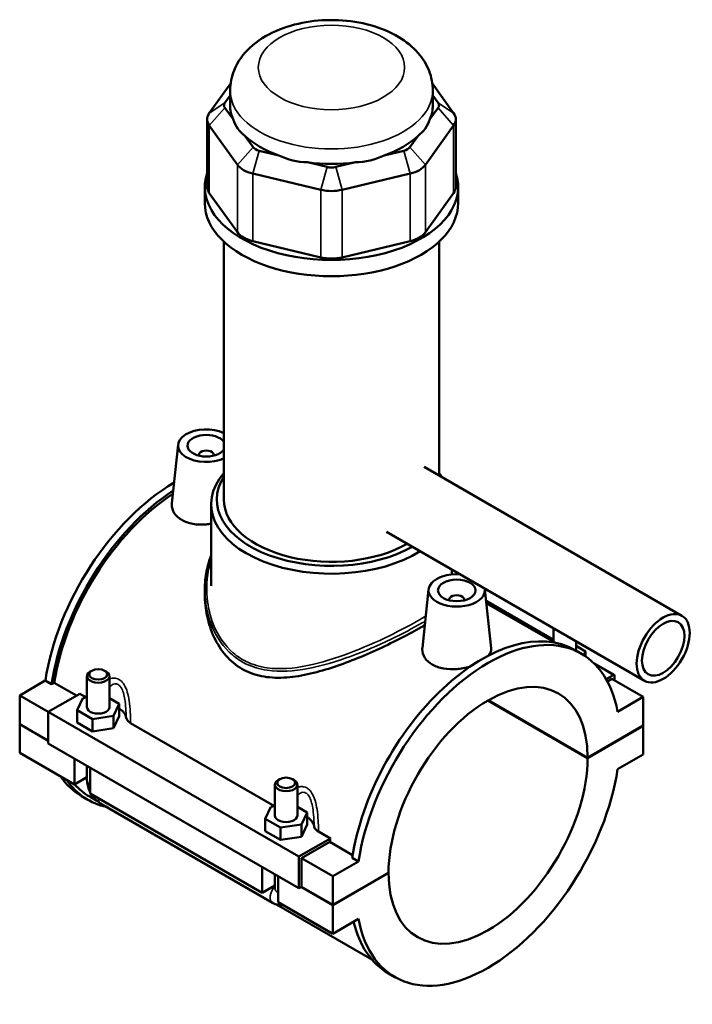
# Model space of a CAD drawing. Header units: millimetres. Extents: x -252 to 972, y -114 to 1138.
# Tile 6 of 7: x -87 to 92, y 876 to 1138. Entities that reach past the tile are written whole.
import ezdxf

# ---------------------------------------------------------------- set-up
doc = ezdxf.new("R2010")
doc.units = ezdxf.units.MM
doc.layers.add('Visible (ANSI)', color=7, linetype='Continuous', lineweight=50)
doc.layers.add('Visible Narrow (ANSI)', color=7, linetype='Continuous', lineweight=35)

msp = doc.modelspace()

# ---------------------------------------------------------------- linework, layer by layer
at = {"layer": 'Visible (ANSI)'}
for p, q in [((-30.68, 1121.17), (-36.38, 1113.23)), ((28.74, 1113.23), (23.05, 1121.17)), ((-32.22, 1115.91), (-30.82, 1117.87)), ((-30.82, 1115.25), (-30.82, 1119.24)), ((23.18, 1115.25), (23.18, 1119.24)), ((23.18, 1117.87), (24.59, 1115.91)), ((-30.05, 1111.56), (-32.22, 1114.59)), ((24.59, 1114.59), (22.42, 1111.56)), ((-36.95, 1111.58), (-36.95, 1093.57)), ((-36.38, 1109.92), (-28.87, 1099.46)), ((21.24, 1099.46), (28.74, 1109.92)), ((29.31, 1111.58), (29.31, 1093.57)), ((-24.71, 1104.12), (-26.88, 1107.15)), ((19.25, 1107.15), (17.08, 1104.12)), ((-17.85, 1101.93), (-23.09, 1103.19)), ((15.46, 1103.19), (10.22, 1101.93)), ((-4.97, 1098.85), (-10.2, 1100.1)), ((2.57, 1100.1), (-2.67, 1098.85)), ((-24.81, 1097.11), (-6.69, 1092.78)), ((-0.95, 1092.78), (17.18, 1097.11)), ((-37.57, 1089.24), (-37.57, 1093.57)), ((-28.87, 1081.45), (-36.38, 1091.92)), ((28.74, 1091.92), (21.24, 1081.45)), ((29.93, 1089.24), (29.93, 1093.57)), ((-32.5, 1010.24), (-32.5, 1078.97)), ((-6.69, 1074.77), (-24.81, 1079.11)), ((17.18, 1079.11), (-0.95, 1074.77)), ((24.87, 1016.66), (24.87, 1078.97)), ((-44.68, 1024.88), (-46.35, 1009.32)), ((-39.19, 1022.16), (-39.19, 1021.97)), ((-35.19, 1022.16), (-35.19, 1021.97)), ((20.84, 1018.98), (89.57, 979.3)), ((-35.88, 987.26), (-35.88, 1009.02)), ((10.84, 1001.66), (79.57, 961.98)), ((28.25, 990.34), (28.25, 991.61)), ((-37.57, 986.29), (-37.57, 984.94)), ((22.07, 986.34), (20.4, 970.78)), ((37.04, 986.34), (38.72, 970.69)), ((27.56, 983.43), (27.56, 983.62)), ((31.56, 983.43), (31.56, 983.62)), ((37.37, 983.26), (55.34, 972.89)), ((37.43, 982.7), (55.71, 972.15)), ((55.34, 975.97), (55.34, 972.37)), ((61.34, 972.51), (61.34, 970.03)), ((63.91, 969.81), (61.34, 971.3)), ((62.76, 969.2), (61.1, 970.17)), ((63.44, 968.79), (63.91, 969.81)), ((63.91, 968.48), (63.91, 969.81)), ((66.1, 966.68), (71.53, 963.54)), ((-68.97, 963.21), (-68.97, 954.98)), ((-67.67, 964.68), (-68.09, 964.44)), ((-64.27, 964.68), (-63.85, 964.44)), ((-62.97, 963.21), (-62.97, 954.98)), ((71.28, 963.52), (69.37, 962.42)), ((71.63, 962.09), (71.63, 963.31)), ((-86.9, 958.09), (-80.07, 962.03)), ((-78.4, 961.07), (-80.07, 962.03)), ((-77.7, 961.48), (-78.4, 961.07)), ((-71.73, 958.03), (-77.7, 961.48)), ((70.92, 962.5), (69.72, 961.8)), ((70.92, 962.5), (79.27, 957.68)), ((-86.9, 958.09), (-79.27, 953.68)), ((-86.9, 950.47), (-86.9, 958.09)), ((-70.87, 958.52), (-79.27, 953.68)), ((-71.55, 954.12), (-70.05, 957.34)), ((-70.87, 958.52), (-69.09, 957.49)), ((-70.05, 957.34), (-68.97, 957.51)), ((-62.97, 957.33), (-60.4, 955.85)), ((79.27, 957.68), (72.43, 953.73)), ((79.27, 950.07), (79.27, 957.68)), ((-60.4, 955.85), (-61.89, 952.63)), ((-60.4, 952.58), (-60.4, 955.85)), ((64.42, 941.41), (37.87, 956.74)), ((37.94, 956.78), (64.42, 941.49)), ((-79.27, 953.68), (-79.27, 945.25)), ((-79.27, 953.68), (-12.51, 915.14)), ((-71.55, 950.86), (-71.55, 954.12)), ((-67.47, 951.76), (-71.55, 954.12)), ((-61.89, 952.63), (-67.47, 951.76)), ((-61.89, 949.36), (-61.89, 952.63)), ((-61.89, 949.36), (-60.4, 952.58)), ((-86.9, 950.47), (-79.27, 946.06)), ((-86.9, 950.39), (-86.83, 950.43)), ((-86.9, 942.78), (-86.9, 950.39)), ((-79.27, 945.98), (-86.9, 950.39)), ((-71.55, 950.86), (-67.47, 948.5)), ((-67.47, 948.5), (-67.47, 951.76)), ((-57.34, 950.71), (-19.02, 928.59)), ((64.42, 941.49), (79.27, 950.07)), ((79.27, 949.98), (64.42, 941.41)), ((79.2, 950.02), (79.27, 949.98)), ((79.27, 942.37), (79.27, 949.98)), ((-67.47, 948.5), (-61.89, 949.36)), ((-79.27, 945.25), (-12.51, 906.71)), ((-86.9, 942.78), (-72.34, 934.37)), ((72.43, 938.42), (79.27, 942.37)), ((-72.34, 934.37), (-72.34, 941.25)), ((-68.97, 939.3), (-68.97, 935.59)), ((-68.09, 938.8), (-68.09, 931.92)), ((-68.97, 936.31), (-72.34, 934.37)), ((-18.91, 926.08), (-18.91, 934.31)), ((-17.61, 935.78), (-18.03, 935.53)), ((-14.21, 935.78), (-13.79, 935.53)), ((-12.91, 926.08), (-12.91, 934.31)), ((-68.73, 930.29), (-70.4, 931.25)), ((-68.24, 931.13), (-66.35, 930.04)), ((-68.09, 931.92), (-22.27, 905.46)), ((-65.35, 929.32), (-19.53, 902.87)), ((-19.99, 928.44), (-18.91, 928.61)), ((-21.49, 925.22), (-19.99, 928.44)), ((-12.91, 928.43), (-10.33, 926.94)), ((-10.33, 926.94), (-11.83, 923.72)), ((-10.33, 923.68), (-10.33, 926.94)), ((-21.49, 921.95), (-21.49, 925.22)), ((-17.4, 922.86), (-21.49, 925.22)), ((-11.83, 923.72), (-17.4, 922.86)), ((-11.83, 920.46), (-11.83, 923.72)), ((-11.83, 920.46), (-10.33, 923.68)), ((-21.49, 921.95), (-17.4, 919.59)), ((-17.4, 919.59), (-17.4, 922.86)), ((-7.28, 921.81), (-4.12, 919.98)), ((-17.4, 919.59), (-11.83, 920.46)), ((-12.51, 915.14), (-4.12, 919.98)), ((-4.27, 919.08), (-11.81, 914.73)), ((1.82, 915.57), (-4.27, 919.08)), ((-12.51, 906.71), (-12.51, 915.14)), ((-11.81, 914.73), (-3.46, 909.91)), ((-11.81, 914.73), (-11.81, 907.12)), ((3.37, 913.86), (-3.46, 909.91)), ((3.37, 913.86), (1.7, 914.82)), ((-22.27, 905.46), (-22.27, 912.34)), ((-18.91, 906.69), (-18.91, 910.4)), ((-3.46, 902.3), (11.39, 910.87)), ((11.39, 910.79), (-3.46, 902.22)), ((11.31, 910.83), (11.39, 910.79)), ((-18.03, 909.89), (-18.03, 903.01)), ((-3.46, 909.91), (-3.46, 902.3)), ((-18.91, 907.41), (-22.27, 905.46)), ((-11.81, 907.12), (-12.51, 906.71)), ((-3.46, 902.22), (-11.88, 907.08)), ((-11.81, 907.12), (-3.46, 902.3)), ((-18.46, 902.39), (6.96, 887.72)), ((-18.03, 903.01), (-3.46, 894.6)), ((-3.46, 902.22), (-3.46, 894.6)), ((-3.46, 894.6), (3.37, 898.55)), ((13.04, 883.08), (11.37, 884.04))]:
    msp.add_line(p, q, dxfattribs=at)
for centre, major_axis, ratio, start_param, end_param in [((-29.45, 1115.25), (-3, 0), 0.57735, 5.890486, 6.675884), ((-3.82, 1115.25), (-27, 0), 0.57735, 0, 0.238812), ((-3.82, 1115.25), (27, 0), 0.57735, 6.044373, 6.283185), ((21.81, 1115.25), (3, 0), 0.57735, 5.890486, 6.675884), ((-29.45, 1111.58), (-7.5, 0), 0.57735, 5.890486, 6.675884), ((21.81, 1111.58), (7.5, 0), 0.57735, 5.890486, 6.675884), ((-3.82, 1137.04), (23.39, 29.64), 0.45491, 2.857423, 3.165197), ((-3.82, 1137.04), (23.39, -29.64), 0.45491, 6.259581, 6.567355), ((-3.82, 1115.25), (27, 0), 0.57735, 3.688179, 4.165803), ((-3.82, 1115.25), (27, 0), 0.57735, 5.258975, 5.736599), ((-21.94, 1104.79), (-3, 0), 0.57735, 0.392699, 1.178097), ((-3.82, 1137.04), (-11.61, -36.09), 0.675461, 6.180978, 6.488752), ((-3.82, 1137.04), (11.61, -36.09), 0.675461, 6.077618, 6.385392), ((14.31, 1104.79), (-3, 0), 0.57735, 1.963495, 2.748894), ((-21.94, 1101.11), (-7.5, 0), 0.57735, 0.392699, 1.178097), ((-3.82, 1115.25), (27, 0), 0.57735, 4.473577, 4.951201), ((14.31, 1101.11), (7.5, 0), 0.57735, 5.105088, 5.890486), ((-3.82, 1093.57), (-33.75, 0), 0.57735, 6.091532, 9.616431), ((-3.82, 1100.45), (-3, 0), 0.57735, 1.178097, 1.963495), ((-29.45, 1093.57), (-7.5, 0), 0.57735, 0, 0.392699), ((-3.82, 1096.78), (7.5, 0), 0.57735, 4.31969, 5.105088), ((21.81, 1093.57), (7.5, 0), 0.57735, 5.890486, 6.283185), ((-3.82, 1089.24), (-33.75, 0), 0.57735, 0, 3.141593), ((-21.94, 1083.11), (-7.5, 0), 0.57735, 0.392699, 1.178097), ((14.31, 1083.11), (-7.5, 0), 0.57735, 1.963495, 2.748894), ((-3.82, 1078.77), (-7.5, 0), 0.57735, 1.178097, 1.963495), ((-37.19, 1024.61), (-7.5, 0), 0.57735, 4.037182, 8.529188), ((-37.19, 1024.61), (5, 0), 0.57735, 0.355168, 5.928017), ((-37.19, 1022.16), (-2, 0), 0.57735, 2.963882, 6.460896), ((-3.82, 1009.02), (-32.06, 0), 0.57735, 5.820231, 8.681743), ((-3.82, 1010.24), (-30.56, 0), 0.57735, 5.931085, 8.634729), ((-3.82, 1009.02), (-32.06, 0), 0.57735, 3.535945, 3.604547), ((-45.54, 974.32), (-24.86, -43.06), 0.57735, 3.933405, 5.308115), ((-43.87, 973.35), (24.86, 43.06), 0.57735, 0.845821, 2.166522), ((-43.87, 973.35), (-24.38, -42.22), 0.57735, 3.991299, 5.304274), ((-3.82, 1010.24), (-28.69, 0), 0.57735, 0, 2.35124), ((29.56, 986.07), (-7.5, 0), 0.57735, 4.601444, 9.535723), ((29.56, 983.62), (-2, 0), 0.57735, 2.963882, 6.460896), ((37.9, 926.14), (24.86, 43.06), 0.57735, 5.687459, 8.449708), ((36.23, 927.11), (24.86, 43.06), 0.57735, 0, 2.166522), ((37.9, 926.14), (18.75, 32.48), 0.57735, 5.49912, 8.638046), ((-65.97, 963.21), (3, 0), 0.57735, 2.356194, 7.068583), ((71.28, 963.11), (0.25, 0.433), 0.57735, 5.497787, 7.068583), ((-65.97, 954.98), (-3, 0), 0.57735, 0, 3.141593), ((-65.97, 951.72), (7.5, 0), 0.57735, 0.100415, 0.732403), ((37.9, 926.14), (-18.75, -32.48), 0.57735, 5.49912, 8.638046), ((-45.54, 974.32), (-24.86, -43.06), 0.57735, 6.018619, 6.283185), ((37.9, 926.14), (-24.86, -43.06), 0.57735, 5.687459, 8.449708), ((-43.87, 973.35), (-24.86, -43.06), 0.57735, 6.018619, 6.468508), ((-43.87, 973.35), (-24.38, -42.22), 0.57735, 6.099993, 6.283185), ((-15.91, 934.31), (3, 0), 0.57735, 2.356194, 7.068583), ((-15.91, 926.08), (-3, 0), 0.57735, 0, 3.141593), ((-15.91, 922.81), (7.5, 0), 0.57735, 0.100415, 0.732403), ((29.56, 930.96), (-24.37, -42.22), 0.57735, 5.283326, 5.304274), ((36.23, 927.11), (-24.86, -43.06), 0.57735, 5.736033, 6.283185)]:
    msp.add_ellipse(centre, major_axis=major_axis, ratio=ratio, start_param=start_param, end_param=end_param, dxfattribs=at)
for centre, major_axis in [((29.56, 986.07), (-5, 0)), ((84.57, 970.64), (5, 8.66)), ((84.57, 970.64), (4, 6.93)), ((-65.97, 963.7), (-2.4, 0)), ((-15.91, 934.8), (-2.4, 0))]:
    msp.add_ellipse(centre, major_axis=major_axis, ratio=0.57735, dxfattribs=at)
for points, knots in [([(23.18, 1119.24), (23.18, 1121.03), (22.83, 1122.81), (21.51, 1126.21), (20.49, 1127.8), (17.81, 1130.9), (16.04, 1132.31), (11.81, 1134.85), (9.26, 1135.89), (3.84, 1137.39), (0.95, 1137.83), (-4.84, 1138.09), (-7.74, 1137.92), (-13.37, 1136.97), (-16.1, 1136.18), (-21.18, 1133.96), (-23.53, 1132.51), (-27.31, 1128.97), (-28.82, 1126.96), (-30.44, 1122.92), (-30.82, 1121.09), (-30.82, 1119.24)], [5.497787, 5.497787, 5.497787, 5.497787, 5.718805, 5.718805, 5.961119, 5.961119, 6.26299, 6.26299, 6.623202, 6.623202, 6.990846, 6.990846, 7.353437, 7.353437, 7.718338, 7.718338, 8.086664, 8.086664, 8.411369, 8.411369, 8.63938, 8.63938, 8.63938, 8.63938]), ([(-35.88, 1003.81), (-36.33, 1003.74), (-36.77, 1003.68), (-38.36, 1003.55), (-39.59, 1003.58), (-41.86, 1003.98), (-42.89, 1004.35), (-44.53, 1005.29), (-45.23, 1005.93), (-46.16, 1007.38), (-46.38, 1008.18), (-46.37, 1009.06), (-46.36, 1009.19), (-46.35, 1009.32)], [1.948221, 1.948221, 1.948221, 1.948221, 2.079264, 2.079264, 2.426272, 2.426272, 2.773281, 2.773281, 3.120289, 3.120289, 3.467297, 3.467297, 3.525259, 3.525259, 3.525259, 3.525259]), ([(-37.57, 986.29), (-37.57, 987.13), (-37.53, 987.97), (-37.37, 989.62), (-37.25, 990.43), (-36.94, 991.99), (-36.75, 992.75), (-36.34, 994.13), (-36.12, 994.74), (-35.88, 995.35)], [23.843065, 23.843065, 23.843065, 23.843065, 24.136278, 24.136278, 24.422354, 24.422354, 24.698087, 24.698087, 24.929569, 24.929569, 24.929569, 24.929569]), ([(21.05, 976.84), (20.72, 976.65), (20.39, 976.45), (18.49, 975.36), (16.74, 974.4), (12.98, 972.46), (10.96, 971.47), (6.79, 969.54), (4.64, 968.61), (0.36, 966.9), (-1.77, 966.11), (-5.89, 964.78), (-8.03, 964.18), (-12.31, 963.25), (-14.45, 962.94), (-18.58, 962.73), (-20.59, 962.85), (-24.35, 963.61), (-26.1, 964.26), (-29.26, 966.08), (-30.7, 967.28), (-33.19, 970.12), (-34.25, 971.78), (-35.93, 975.34), (-36.55, 977.25), (-37.37, 981.11), (-37.57, 983.07), (-37.57, 984.94)], [5.175278, 5.175278, 5.175278, 5.175278, 5.31993, 5.31993, 5.980421, 5.980421, 6.640912, 6.640912, 7.301403, 7.301403, 7.961894, 7.961894, 8.631385, 8.631385, 9.300877, 9.300877, 9.970368, 9.970368, 10.639859, 10.639859, 11.309351, 11.309351, 11.978842, 11.978842, 12.648333, 12.648333, 13.317825, 13.317825, 13.317825, 13.317825]), ([(33.25, 965.84), (33.18, 965.82), (33.11, 965.8), (31.92, 965.43), (30.69, 965.2), (28.39, 965.01), (27.16, 965.05), (24.89, 965.44), (23.86, 965.81), (23.04, 966.28), (22.22, 966.75), (21.52, 967.39), (20.59, 968.84), (20.37, 969.64), (20.38, 970.53), (20.39, 970.65), (20.4, 970.78)], [4.484937, 4.484937, 4.484937, 4.484937, 4.506233, 4.506233, 4.852545, 4.852545, 5.199553, 5.199553, 5.546561, 5.546561, 5.546561, 5.89357, 5.89357, 6.240578, 6.240578, 6.29854, 6.29854, 6.29854, 6.29854]), ([(38.72, 970.69), (38.73, 970.6), (38.74, 970.51), (38.73, 969.86), (38.51, 969.28), (38.07, 968.71)], [3.4122711, 3.4122711, 3.4122711, 3.4122711, 3.4672974, 3.4672974, 3.8008812, 3.8008812, 3.8008812, 3.8008812]), ([(-58.51, 952.15), (-58.46, 951.88), (-58.34, 951.62), (-57.95, 951.13), (-57.68, 950.9), (-57.34, 950.71)], [-0.2813417, -0.2813417, -0.2813417, -0.2813417, -0.1416234, -0.1416234, 0, 0, 0, 0]), ([(-68.97, 935.59), (-68.97, 935.06), (-68.9, 934.56), (-68.67, 933.58), (-68.5, 933.11), (-68.23, 932.53), (-68.16, 932.39), (-68.09, 932.26)], [1.5707963, 1.5707963, 1.5707963, 1.5707963, 1.8849556, 1.8849556, 2.1991149, 2.1991149, 2.2930913, 2.2930913, 2.2930913, 2.2930913]), ([(-67.79, 931.75), (-67.72, 931.62), (-67.63, 931.5), (-67.26, 930.97), (-66.94, 930.59), (-66.21, 929.9), (-65.81, 929.58), (-65.35, 929.32)], [2.4192976, 2.4192976, 2.4192976, 2.4192976, 2.5132741, 2.5132741, 2.8274334, 2.8274334, 3.1415927, 3.1415927, 3.1415927, 3.1415927]), ([(-8.45, 923.25), (-8.4, 922.98), (-8.28, 922.72), (-7.89, 922.23), (-7.62, 922), (-7.28, 921.81)], [-0.2813417, -0.2813417, -0.2813417, -0.2813417, -0.1416234, -0.1416234, 0, 0, 0, 0]), ([(-19.53, 902.87), (-19.07, 902.6), (-18.56, 902.38), (-17.55, 902.18), (-17.1, 902.15), (-16.62, 902.2)], [3.1415927, 3.1415927, 3.1415927, 3.1415927, 3.4557519, 3.4557519, 3.6781723, 3.6781723, 3.6781723, 3.6781723])]:
    msp.add_open_spline(points, degree=3, knots=knots, dxfattribs=at)
at = {"layer": 'Visible Narrow (ANSI)'}
for p, q in [((-36.38, 1113.23), (-32.22, 1115.91)), ((24.59, 1115.91), (28.74, 1113.23)), ((-32.22, 1114.59), (-36.38, 1109.92)), ((24.59, 1114.59), (28.74, 1109.92)), ((-36.38, 1091.92), (-36.38, 1109.92)), ((28.74, 1109.92), (28.74, 1091.92)), ((-24.71, 1104.12), (-28.87, 1099.46)), ((-23.09, 1103.19), (-24.81, 1097.11)), ((15.46, 1103.19), (17.18, 1097.11)), ((17.08, 1104.12), (21.24, 1099.46)), ((-28.87, 1099.46), (-28.87, 1081.45)), ((21.24, 1081.45), (21.24, 1099.46)), ((-24.81, 1079.11), (-24.81, 1097.11)), ((-4.97, 1098.85), (-6.69, 1092.78)), ((-2.67, 1098.85), (-0.95, 1092.78)), ((17.18, 1097.11), (17.18, 1079.11)), ((-6.69, 1092.78), (-6.69, 1074.77)), ((-0.95, 1074.77), (-0.95, 1092.78)), ((37.39, 983.08), (55.34, 972.72)), ((66.5, 966.28), (71.28, 963.52))]:
    msp.add_line(p, q, dxfattribs=at)
msp.add_ellipse((-3.82, 1125.37), major_axis=(19.5, 0), ratio=0.57735, dxfattribs=at)
for centre, major_axis, start_param, end_param in [((-3.82, 1119.24), (-27, 0), 0, 3.141593), ((-65.97, 935.59), (-3, 0), 0, 0.785398), ((-63.85, 931.92), (-1.5, -2.6), 5.497787, 6.283185), ((-18.03, 905.46), (-1.5, -2.6), 4.354069, 6.283185), ((-15.91, 906.69), (-3, 0), 0, 0.785398)]:
    msp.add_ellipse(centre, major_axis=major_axis, ratio=0.57735, start_param=start_param, end_param=end_param, dxfattribs=at)
for points, knots in [([(21.31, 979.21), (20.82, 978.92), (20.31, 978.61), (17.38, 976.91), (14.6, 975.43), (8.21, 972.33), (4.56, 970.73), (-2.82, 967.95), (-6.56, 966.77), (-13.91, 965.28), (-17.54, 964.97), (-22.91, 965.71), (-24.81, 966.27), (-27.79, 967.73), (-28.94, 968.5), (-32.31, 971.39), (-34.07, 974.03), (-36.16, 979.19), (-36.73, 981.61), (-37.27, 987.43), (-36.93, 990.86), (-35.9, 994.04), (-35.89, 994.07), (-35.88, 994.1)], [15.631982, 15.631982, 15.631982, 15.631982, 15.851161, 15.851161, 16.855746, 16.855746, 18.007389, 18.007389, 19.173625, 19.173625, 20.355076, 20.355076, 21.053197, 21.053197, 21.554705, 21.554705, 22.664761, 22.664761, 23.532118, 23.532118, 24.731535, 24.731535, 24.741117, 24.741117, 24.741117, 24.741117]), ([(-37.57, 986.29), (-37.57, 985.41), (-37.52, 984.53), (-37.18, 981.19), (-36.59, 978.75), (-34.42, 973.55), (-32.6, 970.89), (-29.16, 967.95), (-27.97, 967.17), (-24.93, 965.67), (-22.99, 965.09), (-17.52, 964.28), (-13.82, 964.55), (-6.35, 965.96), (-2.55, 967.11), (4.94, 969.83), (8.63, 971.42), (15.08, 974.5), (17.9, 975.98), (20.61, 977.56), (20.89, 977.73), (21.16, 977.89)], [-23.843065, -23.843065, -23.843065, -23.843065, -23.532118, -23.532118, -22.664761, -22.664761, -21.554705, -21.554705, -21.053197, -21.053197, -20.355076, -20.355076, -19.173625, -19.173625, -18.007389, -18.007389, -16.855746, -16.855746, -15.851161, -15.851161, -15.732121, -15.732121, -15.732121, -15.732121]), ([(-57.34, 950.71), (-57.35, 950.88), (-57.35, 951.05), (-57.37, 952.01), (-57.39, 952.82), (-57.49, 954.65), (-57.58, 955.67), (-57.85, 957.46), (-58.01, 958.23), (-58.42, 959.61), (-58.67, 960.23), (-59.22, 961.19), (-59.5, 961.56), (-60.01, 962.06), (-60.23, 962.22), (-60.45, 962.34), (-60.67, 962.47), (-60.9, 962.57), (-61.52, 962.73), (-61.91, 962.74), (-62.52, 962.65), (-62.75, 962.59), (-62.97, 962.5)], [-2.874591, -2.874591, -2.874591, -2.874591, -2.825799, -2.825799, -2.593892, -2.593892, -2.305142, -2.305142, -2.082365, -2.082365, -1.886433, -1.886433, -1.735716, -1.735716, -1.641517, -1.641517, -1.641517, -1.547319, -1.547319, -1.396602, -1.396602, -1.306046, -1.306046, -1.306046, -1.306046]), ([(-62.97, 960.35), (-62.92, 960.4), (-62.88, 960.44), (-62.53, 960.77), (-62.22, 960.98), (-61.64, 961.18), (-61.38, 961.21), (-60.97, 961.14), (-60.82, 961.08), (-60.67, 960.99), (-60.52, 960.91), (-60.38, 960.79), (-60.03, 960.43), (-59.84, 960.15), (-59.47, 959.39), (-59.3, 958.9), (-59.01, 957.78), (-58.89, 957.14), (-58.69, 955.65), (-58.63, 954.78), (-58.55, 953.33), (-58.53, 952.74), (-58.51, 952.15)], [1.168407, 1.168407, 1.168407, 1.168407, 1.20067, 1.20067, 1.396602, 1.396602, 1.547319, 1.547319, 1.641517, 1.641517, 1.641517, 1.735716, 1.735716, 1.886433, 1.886433, 2.082365, 2.082365, 2.305142, 2.305142, 2.593892, 2.593892, 2.789818, 2.789818, 2.789818, 2.789818]), ([(-7.28, 921.81), (-7.28, 921.97), (-7.29, 922.14), (-7.3, 923.11), (-7.33, 923.92), (-7.43, 925.74), (-7.52, 926.77), (-7.79, 928.56), (-7.95, 929.33), (-8.36, 930.71), (-8.61, 931.32), (-9.16, 932.29), (-9.44, 932.66), (-9.95, 933.15), (-10.16, 933.31), (-10.38, 933.44), (-10.61, 933.57), (-10.84, 933.66), (-11.45, 933.82), (-11.85, 933.84), (-12.46, 933.74), (-12.69, 933.68), (-12.91, 933.6)], [-2.874591, -2.874591, -2.874591, -2.874591, -2.825799, -2.825799, -2.593892, -2.593892, -2.305142, -2.305142, -2.082365, -2.082365, -1.886433, -1.886433, -1.735716, -1.735716, -1.641517, -1.641517, -1.641517, -1.547319, -1.547319, -1.396602, -1.396602, -1.306046, -1.306046, -1.306046, -1.306046]), ([(-12.91, 931.45), (-12.86, 931.49), (-12.81, 931.54), (-12.47, 931.86), (-12.15, 932.08), (-11.57, 932.28), (-11.32, 932.31), (-10.91, 932.23), (-10.75, 932.17), (-10.61, 932.09), (-10.46, 932), (-10.32, 931.89), (-9.97, 931.53), (-9.78, 931.24), (-9.41, 930.49), (-9.24, 930), (-8.94, 928.87), (-8.83, 928.24), (-8.63, 926.74), (-8.56, 925.88), (-8.48, 924.42), (-8.46, 923.84), (-8.45, 923.25)], [1.168407, 1.168407, 1.168407, 1.168407, 1.20067, 1.20067, 1.396602, 1.396602, 1.547319, 1.547319, 1.641517, 1.641517, 1.641517, 1.735716, 1.735716, 1.886433, 1.886433, 2.082365, 2.082365, 2.305142, 2.305142, 2.593892, 2.593892, 2.789818, 2.789818, 2.789818, 2.789818])]:
    msp.add_open_spline(points, degree=3, knots=knots, dxfattribs=at)

doc.saveas('drawing.dxf')
